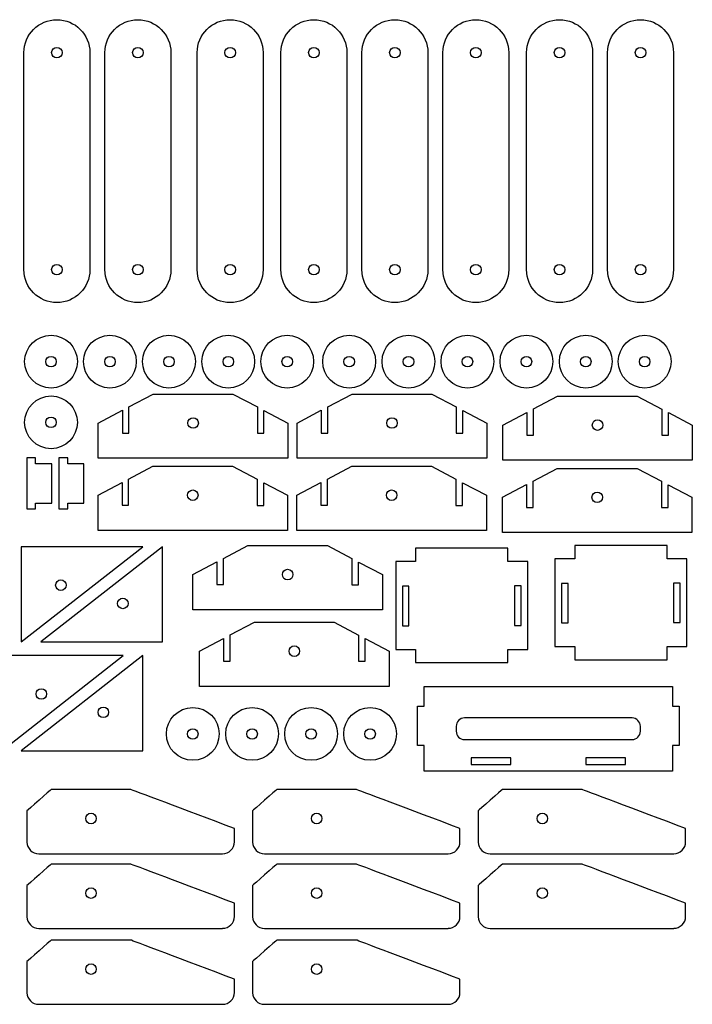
# Model space of a CAD drawing. Header units: centimetres. Extents: x -61 to 115850, y -602 to 46067.
# Tile 2 of 10: x -33 to -7, y -23 to 14. Entities that reach past the tile are written whole.
import ezdxf

# ---------------------------------------------------------------- set-up
doc = ezdxf.new("R2010")
doc.units = ezdxf.units.CM
doc.header["$MEASUREMENT"] = 0
doc.layers.add('CAMADA_1', color=7, linetype='CONTINUOUS')

msp = doc.modelspace()

# ---------------------------------------------------------------- linework, layer by layer
at = {"layer": 'CAMADA_1', "color": 7}
for points in [[(-30.323, 13.195), (-30.323, 9.081), (-30.323, 4.967, -1), (-32.823, 4.967), (-32.823, 9.081), (-32.823, 13.195, -1), (-30.323, 13.195)], [(-27.253, 13.195), (-27.253, 9.081), (-27.253, 4.967, -1), (-29.753, 4.967), (-29.753, 9.081), (-29.753, 13.195, -1), (-27.253, 13.195)], [(-23.755, 13.195), (-23.755, 9.081), (-23.755, 4.967, -1), (-26.255, 4.967), (-26.255, 9.081), (-26.255, 13.195, -1), (-23.755, 13.195)], [(-20.58, 13.195), (-20.58, 9.081), (-20.58, 4.967, -1), (-23.08, 4.967), (-23.08, 9.081), (-23.08, 13.195, -1), (-20.58, 13.195)], [(-17.51, 13.195), (-17.51, 9.081), (-17.51, 4.967, -1), (-20.01, 4.967), (-20.01, 9.081), (-20.01, 13.195, -1), (-17.51, 13.195)], [(-14.441, 13.195), (-14.441, 9.081), (-14.441, 4.967, -1), (-16.941, 4.967), (-16.941, 9.081), (-16.941, 13.195, -1), (-14.441, 13.195)], [(-11.266, 13.195), (-11.266, 9.081), (-11.266, 4.967, -1), (-13.766, 4.967), (-13.766, 9.081), (-13.766, 13.195, -1), (-11.266, 13.195)], [(-8.197, 13.195), (-8.197, 9.081), (-8.197, 4.967, -1), (-10.697, 4.967), (-10.697, 9.081), (-10.697, 13.195, -1), (-8.197, 13.195)]]:
    msp.add_lwpolyline(points, format="xyb", dxfattribs=at)
for points in [[(-18.475, -8.538), (-18.225, -8.538), (-18.225, -7.038), (-18.475, -7.038), (-18.475, -8.538)], [(-14.225, -8.525), (-13.975, -8.525), (-13.975, -7.025), (-14.225, -7.025), (-14.225, -8.525)], [(-12.442, -8.432), (-12.192, -8.432), (-12.192, -6.932), (-12.442, -6.932), (-12.442, -8.432)], [(-8.192, -8.419), (-7.942, -8.419), (-7.942, -6.919), (-8.192, -6.919), (-8.192, -8.419)]]:
    msp.add_lwpolyline(points, close=True, dxfattribs=at)
for centre in [(-31.573, 13.195), (-28.503, 13.195), (-25.005, 13.195), (-21.83, 13.195), (-18.76, 13.195), (-15.691, 13.195), (-12.516, 13.195), (-9.447, 13.195), (-31.573, 4.967), (-28.503, 4.967), (-25.005, 4.967), (-21.83, 4.967), (-18.76, 4.967), (-15.691, 4.967), (-12.516, 4.967), (-9.447, 4.967), (-30.279, -15.846), (-21.725, -15.846), (-13.171, -15.846), (-30.279, -18.676), (-21.725, -18.676), (-13.171, -18.676), (-30.279, -21.557), (-21.725, -21.557)]:
    msp.add_circle(centre, 0.2, dxfattribs=at)
for centre, start, end in [((-32.261, -16.734), 181.0054, 270.3313), ((-25.294, -16.734), 269.9352, 359.9997), ((-23.707, -16.734), 181.0054, 270.3313), ((-16.741, -16.734), 269.9352, 359.9997), ((-15.154, -16.734), 181.0054, 270.3313), ((-8.187, -16.734), 269.9352, 359.9997), ((-32.261, -19.564), 181.0054, 270.3313), ((-25.294, -19.563), 269.9352, 359.9997), ((-23.707, -19.564), 181.0054, 270.3313), ((-16.741, -19.563), 269.9352, 359.9997), ((-15.154, -19.564), 181.0054, 270.3313), ((-8.187, -19.563), 269.9352, 359.9997), ((-32.261, -22.445), 181.0054, 270.3313), ((-25.294, -22.445), 269.9352, 359.9997), ((-23.707, -22.445), 181.0054, 270.3313), ((-16.741, -22.445), 269.9352, 359.9997)]:
    msp.add_arc(centre, 0.448, start, end, dxfattribs=at)
for centre, major_axis in [((-31.796, 1.478), (0, 1)), ((-29.562, 1.478), (0, 1)), ((-27.325, 1.478), (0, 1)), ((-25.076, 1.478), (0, 1)), ((-22.842, 1.478), (0, 1)), ((-20.493, 1.478), (0, 1)), ((-18.244, 1.478), (0, 1)), ((-16.01, 1.478), (0, 1)), ((-13.773, 1.478), (0, 1)), ((-11.524, 1.478), (0, 1)), ((-9.29, 1.478), (0, 1)), ((-31.796, 1.478), (0, 0.2)), ((-29.562, 1.478), (0, 0.2)), ((-27.325, 1.478), (0, 0.2)), ((-25.076, 1.478), (0, 0.2)), ((-22.842, 1.478), (0, 0.2)), ((-20.493, 1.478), (0, 0.2)), ((-18.244, 1.478), (0, 0.2)), ((-16.01, 1.478), (0, 0.2)), ((-13.773, 1.478), (0, 0.2)), ((-11.524, 1.478), (0, 0.2)), ((-9.29, 1.478), (0, 0.2)), ((-31.796, -0.824), (0, 1)), ((-31.796, -0.824), (0, 0.2)), ((-26.411, -0.849), (0, 0.2)), ((-18.871, -0.849), (0, 0.2)), ((-11.077, -0.927), (0, 0.2)), ((-26.423, -3.589), (0, 0.2)), ((-18.882, -3.589), (0, 0.2)), ((-11.088, -3.667), (0, 0.2)), ((-22.826, -6.598), (0, 0.2)), ((-31.422, -6.998), (0, 0.2)), ((-29.073, -7.692), (0, 0.2)), ((-22.571, -9.502), (0, 0.2)), ((-32.163, -11.125), (0, 0.2)), ((-29.814, -11.819), (0, 0.2)), ((-26.421, -12.641), (0, 1)), ((-24.172, -12.641), (0, 1)), ((-21.937, -12.641), (0, 1)), ((-19.7, -12.641), (0, 1)), ((-26.421, -12.641), (0, 0.2)), ((-24.172, -12.641), (0, 0.2)), ((-21.937, -12.641), (0, 0.2)), ((-19.7, -12.641), (0, 0.2))]:
    msp.add_ellipse(centre, major_axis=major_axis, ratio=1, dxfattribs=at)
for points, knots in [([(-30.004, -2.185), (-30.004, -2.185), (-22.819, -2.185), (-22.819, -2.185), (-22.819, -2.185), (-22.819, -2.185), (-22.819, -0.849), (-22.819, -0.849), (-22.819, -0.849), (-22.819, -0.849), (-23.723, -0.372), (-23.723, -0.372), (-23.723, -0.372), (-23.723, -0.372), (-23.723, -1.232), (-23.723, -1.232), (-23.723, -1.232), (-23.723, -1.232), (-23.973, -1.232), (-23.973, -1.232), (-23.973, -1.232), (-23.973, -1.232), (-23.973, -0.24), (-23.973, -0.24), (-23.973, -0.24), (-23.973, -0.24), (-24.903, 0.25), (-24.903, 0.25), (-24.903, 0.25), (-24.903, 0.25), (-27.926, 0.249), (-27.926, 0.249), (-27.926, 0.249), (-27.926, 0.249), (-28.841, -0.235), (-28.841, -0.235), (-28.841, -0.235), (-28.841, -0.235), (-28.841, -1.23), (-28.841, -1.23), (-28.841, -1.23), (-28.841, -1.23), (-29.091, -1.23), (-29.091, -1.23), (-29.091, -1.23), (-29.091, -1.23), (-29.091, -0.367), (-29.091, -0.367), (-29.091, -0.367), (-29.091, -0.367), (-30.004, -0.849), (-30.004, -0.849), (-30.004, -0.849), (-30.004, -0.849), (-30.004, -2.185), (-30.004, -2.185)], [0, 0, 0, 0, 0.066667, 0.066667, 0.066667, 0.066667, 0.133333, 0.133333, 0.133333, 0.133333, 0.2, 0.2, 0.2, 0.2, 0.266667, 0.266667, 0.266667, 0.266667, 0.333333, 0.333333, 0.333333, 0.333333, 0.4, 0.4, 0.4, 0.4, 0.466667, 0.466667, 0.466667, 0.466667, 0.533333, 0.533333, 0.533333, 0.533333, 0.6, 0.6, 0.6, 0.6, 0.666667, 0.666667, 0.666667, 0.666667, 0.733333, 0.733333, 0.733333, 0.733333, 0.8, 0.8, 0.8, 0.8, 0.866667, 0.866667, 0.866667, 0.866667, 1, 1, 1, 1]), ([(-22.463, -2.185), (-22.463, -2.185), (-15.278, -2.185), (-15.278, -2.185), (-15.278, -2.185), (-15.278, -2.185), (-15.278, -0.849), (-15.278, -0.849), (-15.278, -0.849), (-15.278, -0.849), (-16.182, -0.372), (-16.182, -0.372), (-16.182, -0.372), (-16.182, -0.372), (-16.182, -1.232), (-16.182, -1.232), (-16.182, -1.232), (-16.182, -1.232), (-16.432, -1.232), (-16.432, -1.232), (-16.432, -1.232), (-16.432, -1.232), (-16.432, -0.24), (-16.432, -0.24), (-16.432, -0.24), (-16.432, -0.24), (-17.362, 0.25), (-17.362, 0.25), (-17.362, 0.25), (-17.362, 0.25), (-20.385, 0.249), (-20.385, 0.249), (-20.385, 0.249), (-20.385, 0.249), (-21.3, -0.235), (-21.3, -0.235), (-21.3, -0.235), (-21.3, -0.235), (-21.3, -1.23), (-21.3, -1.23), (-21.3, -1.23), (-21.3, -1.23), (-21.55, -1.23), (-21.55, -1.23), (-21.55, -1.23), (-21.55, -1.23), (-21.55, -0.367), (-21.55, -0.367), (-21.55, -0.367), (-21.55, -0.367), (-22.463, -0.849), (-22.463, -0.849), (-22.463, -0.849), (-22.463, -0.849), (-22.463, -2.185), (-22.463, -2.185)], [0, 0, 0, 0, 0.066667, 0.066667, 0.066667, 0.066667, 0.133333, 0.133333, 0.133333, 0.133333, 0.2, 0.2, 0.2, 0.2, 0.266667, 0.266667, 0.266667, 0.266667, 0.333333, 0.333333, 0.333333, 0.333333, 0.4, 0.4, 0.4, 0.4, 0.466667, 0.466667, 0.466667, 0.466667, 0.533333, 0.533333, 0.533333, 0.533333, 0.6, 0.6, 0.6, 0.6, 0.666667, 0.666667, 0.666667, 0.666667, 0.733333, 0.733333, 0.733333, 0.733333, 0.8, 0.8, 0.8, 0.8, 0.866667, 0.866667, 0.866667, 0.866667, 1, 1, 1, 1]), ([(-14.669, -2.263), (-14.669, -2.263), (-7.484, -2.263), (-7.484, -2.263), (-7.484, -2.263), (-7.484, -2.263), (-7.484, -0.927), (-7.484, -0.927), (-7.484, -0.927), (-7.484, -0.927), (-8.388, -0.45), (-8.388, -0.45), (-8.388, -0.45), (-8.388, -0.45), (-8.388, -1.31), (-8.388, -1.31), (-8.388, -1.31), (-8.388, -1.31), (-8.638, -1.31), (-8.638, -1.31), (-8.638, -1.31), (-8.638, -1.31), (-8.638, -0.318), (-8.638, -0.318), (-8.638, -0.318), (-8.638, -0.318), (-9.569, 0.172), (-9.569, 0.172), (-9.569, 0.172), (-9.569, 0.172), (-12.592, 0.171), (-12.592, 0.171), (-12.592, 0.171), (-12.592, 0.171), (-13.507, -0.313), (-13.507, -0.313), (-13.507, -0.313), (-13.507, -0.313), (-13.507, -1.308), (-13.507, -1.308), (-13.507, -1.308), (-13.507, -1.308), (-13.757, -1.308), (-13.757, -1.308), (-13.757, -1.308), (-13.757, -1.308), (-13.757, -0.445), (-13.757, -0.445), (-13.757, -0.445), (-13.757, -0.445), (-14.669, -0.927), (-14.669, -0.927), (-14.669, -0.927), (-14.669, -0.927), (-14.669, -2.263), (-14.669, -2.263)], [0, 0, 0, 0, 0.066667, 0.066667, 0.066667, 0.066667, 0.133333, 0.133333, 0.133333, 0.133333, 0.2, 0.2, 0.2, 0.2, 0.266667, 0.266667, 0.266667, 0.266667, 0.333333, 0.333333, 0.333333, 0.333333, 0.4, 0.4, 0.4, 0.4, 0.466667, 0.466667, 0.466667, 0.466667, 0.533333, 0.533333, 0.533333, 0.533333, 0.6, 0.6, 0.6, 0.6, 0.666667, 0.666667, 0.666667, 0.666667, 0.733333, 0.733333, 0.733333, 0.733333, 0.8, 0.8, 0.8, 0.8, 0.866667, 0.866667, 0.866667, 0.866667, 1, 1, 1, 1]), ([(-32.382, -2.395), (-32.382, -2.395), (-31.769, -2.395), (-31.769, -2.395), (-31.769, -2.395), (-31.769, -2.395), (-31.769, -3.895), (-31.769, -3.895), (-31.769, -3.895), (-31.769, -3.895), (-32.382, -3.895), (-32.382, -3.895), (-32.382, -3.895), (-32.382, -3.895), (-32.382, -4.104), (-32.382, -4.104), (-32.382, -4.104), (-32.382, -4.104), (-32.713, -4.104), (-32.713, -4.104), (-32.713, -4.104), (-32.713, -4.104), (-32.713, -2.172), (-32.713, -2.172), (-32.713, -2.172), (-32.713, -2.172), (-32.382, -2.172), (-32.382, -2.172), (-32.382, -2.172), (-32.382, -2.172), (-32.382, -2.395), (-32.382, -2.395)], [0, 0, 0, 0, 0.111111, 0.111111, 0.111111, 0.111111, 0.222222, 0.222222, 0.222222, 0.222222, 0.333333, 0.333333, 0.333333, 0.333333, 0.444444, 0.444444, 0.444444, 0.444444, 0.555556, 0.555556, 0.555556, 0.555556, 0.666667, 0.666667, 0.666667, 0.666667, 0.777778, 0.777778, 0.777778, 0.777778, 1, 1, 1, 1]), ([(-31.165, -2.395), (-31.165, -2.395), (-30.552, -2.395), (-30.552, -2.395), (-30.552, -2.395), (-30.552, -2.395), (-30.552, -3.895), (-30.552, -3.895), (-30.552, -3.895), (-30.552, -3.895), (-31.165, -3.895), (-31.165, -3.895), (-31.165, -3.895), (-31.165, -3.895), (-31.165, -4.104), (-31.165, -4.104), (-31.165, -4.104), (-31.165, -4.104), (-31.495, -4.104), (-31.495, -4.104), (-31.495, -4.104), (-31.495, -4.104), (-31.495, -2.172), (-31.495, -2.172), (-31.495, -2.172), (-31.495, -2.172), (-31.165, -2.172), (-31.165, -2.172), (-31.165, -2.172), (-31.165, -2.172), (-31.165, -2.395), (-31.165, -2.395)], [0, 0, 0, 0, 0.111111, 0.111111, 0.111111, 0.111111, 0.222222, 0.222222, 0.222222, 0.222222, 0.333333, 0.333333, 0.333333, 0.333333, 0.444444, 0.444444, 0.444444, 0.444444, 0.555556, 0.555556, 0.555556, 0.555556, 0.666667, 0.666667, 0.666667, 0.666667, 0.777778, 0.777778, 0.777778, 0.777778, 1, 1, 1, 1]), ([(-30.015, -4.925), (-30.015, -4.925), (-22.83, -4.925), (-22.83, -4.925), (-22.83, -4.925), (-22.83, -4.925), (-22.83, -3.589), (-22.83, -3.589), (-22.83, -3.589), (-22.83, -3.589), (-23.734, -3.112), (-23.734, -3.112), (-23.734, -3.112), (-23.734, -3.112), (-23.734, -3.972), (-23.734, -3.972), (-23.734, -3.972), (-23.734, -3.972), (-23.984, -3.972), (-23.984, -3.972), (-23.984, -3.972), (-23.984, -3.972), (-23.984, -2.98), (-23.984, -2.98), (-23.984, -2.98), (-23.984, -2.98), (-24.915, -2.49), (-24.915, -2.49), (-24.915, -2.49), (-24.915, -2.49), (-27.938, -2.491), (-27.938, -2.491), (-27.938, -2.491), (-27.938, -2.491), (-28.853, -2.975), (-28.853, -2.975), (-28.853, -2.975), (-28.853, -2.975), (-28.853, -3.97), (-28.853, -3.97), (-28.853, -3.97), (-28.853, -3.97), (-29.103, -3.97), (-29.103, -3.97), (-29.103, -3.97), (-29.103, -3.97), (-29.103, -3.107), (-29.103, -3.107), (-29.103, -3.107), (-29.103, -3.107), (-30.015, -3.589), (-30.015, -3.589), (-30.015, -3.589), (-30.015, -3.589), (-30.015, -4.925), (-30.015, -4.925)], [0, 0, 0, 0, 0.066667, 0.066667, 0.066667, 0.066667, 0.133333, 0.133333, 0.133333, 0.133333, 0.2, 0.2, 0.2, 0.2, 0.266667, 0.266667, 0.266667, 0.266667, 0.333333, 0.333333, 0.333333, 0.333333, 0.4, 0.4, 0.4, 0.4, 0.466667, 0.466667, 0.466667, 0.466667, 0.533333, 0.533333, 0.533333, 0.533333, 0.6, 0.6, 0.6, 0.6, 0.666667, 0.666667, 0.666667, 0.666667, 0.733333, 0.733333, 0.733333, 0.733333, 0.8, 0.8, 0.8, 0.8, 0.866667, 0.866667, 0.866667, 0.866667, 1, 1, 1, 1]), ([(-22.475, -4.925), (-22.475, -4.925), (-15.29, -4.925), (-15.29, -4.925), (-15.29, -4.925), (-15.29, -4.925), (-15.29, -3.589), (-15.29, -3.589), (-15.29, -3.589), (-15.29, -3.589), (-16.194, -3.112), (-16.194, -3.112), (-16.194, -3.112), (-16.194, -3.112), (-16.194, -3.972), (-16.194, -3.972), (-16.194, -3.972), (-16.194, -3.972), (-16.444, -3.972), (-16.444, -3.972), (-16.444, -3.972), (-16.444, -3.972), (-16.444, -2.98), (-16.444, -2.98), (-16.444, -2.98), (-16.444, -2.98), (-17.374, -2.49), (-17.374, -2.49), (-17.374, -2.49), (-17.374, -2.49), (-20.397, -2.491), (-20.397, -2.491), (-20.397, -2.491), (-20.397, -2.491), (-21.312, -2.975), (-21.312, -2.975), (-21.312, -2.975), (-21.312, -2.975), (-21.312, -3.97), (-21.312, -3.97), (-21.312, -3.97), (-21.312, -3.97), (-21.562, -3.97), (-21.562, -3.97), (-21.562, -3.97), (-21.562, -3.97), (-21.562, -3.107), (-21.562, -3.107), (-21.562, -3.107), (-21.562, -3.107), (-22.475, -3.589), (-22.475, -3.589), (-22.475, -3.589), (-22.475, -3.589), (-22.475, -4.925), (-22.475, -4.925)], [0, 0, 0, 0, 0.066667, 0.066667, 0.066667, 0.066667, 0.133333, 0.133333, 0.133333, 0.133333, 0.2, 0.2, 0.2, 0.2, 0.266667, 0.266667, 0.266667, 0.266667, 0.333333, 0.333333, 0.333333, 0.333333, 0.4, 0.4, 0.4, 0.4, 0.466667, 0.466667, 0.466667, 0.466667, 0.533333, 0.533333, 0.533333, 0.533333, 0.6, 0.6, 0.6, 0.6, 0.666667, 0.666667, 0.666667, 0.666667, 0.733333, 0.733333, 0.733333, 0.733333, 0.8, 0.8, 0.8, 0.8, 0.866667, 0.866667, 0.866667, 0.866667, 1, 1, 1, 1]), ([(-14.681, -5.003), (-14.681, -5.003), (-7.496, -5.003), (-7.496, -5.003), (-7.496, -5.003), (-7.496, -5.003), (-7.496, -3.667), (-7.496, -3.667), (-7.496, -3.667), (-7.496, -3.667), (-8.4, -3.19), (-8.4, -3.19), (-8.4, -3.19), (-8.4, -3.19), (-8.4, -4.05), (-8.4, -4.05), (-8.4, -4.05), (-8.4, -4.05), (-8.65, -4.05), (-8.65, -4.05), (-8.65, -4.05), (-8.65, -4.05), (-8.65, -3.058), (-8.65, -3.058), (-8.65, -3.058), (-8.65, -3.058), (-9.58, -2.568), (-9.58, -2.568), (-9.58, -2.568), (-9.58, -2.568), (-12.603, -2.569), (-12.603, -2.569), (-12.603, -2.569), (-12.603, -2.569), (-13.518, -3.053), (-13.518, -3.053), (-13.518, -3.053), (-13.518, -3.053), (-13.518, -4.048), (-13.518, -4.048), (-13.518, -4.048), (-13.518, -4.048), (-13.768, -4.048), (-13.768, -4.048), (-13.768, -4.048), (-13.768, -4.048), (-13.768, -3.185), (-13.768, -3.185), (-13.768, -3.185), (-13.768, -3.185), (-14.681, -3.667), (-14.681, -3.667), (-14.681, -3.667), (-14.681, -3.667), (-14.681, -5.003), (-14.681, -5.003)], [0, 0, 0, 0, 0.066667, 0.066667, 0.066667, 0.066667, 0.133333, 0.133333, 0.133333, 0.133333, 0.2, 0.2, 0.2, 0.2, 0.266667, 0.266667, 0.266667, 0.266667, 0.333333, 0.333333, 0.333333, 0.333333, 0.4, 0.4, 0.4, 0.4, 0.466667, 0.466667, 0.466667, 0.466667, 0.533333, 0.533333, 0.533333, 0.533333, 0.6, 0.6, 0.6, 0.6, 0.666667, 0.666667, 0.666667, 0.666667, 0.733333, 0.733333, 0.733333, 0.733333, 0.8, 0.8, 0.8, 0.8, 0.866667, 0.866667, 0.866667, 0.866667, 1, 1, 1, 1]), ([(-32.922, -5.542), (-32.922, -5.542), (-28.314, -5.542), (-28.314, -5.542), (-28.314, -5.542), (-28.314, -5.542), (-32.922, -9.147), (-32.922, -9.147), (-32.922, -9.147), (-32.922, -9.147), (-32.922, -5.542), (-32.922, -5.542)], [0, 0, 0, 0, 0.25, 0.25, 0.25, 0.25, 0.5, 0.5, 0.5, 0.5, 1, 1, 1, 1]), ([(-27.573, -9.147), (-27.573, -9.147), (-32.181, -9.147), (-32.181, -9.147), (-32.181, -9.147), (-32.181, -9.147), (-27.573, -5.542), (-27.573, -5.542), (-27.573, -5.542), (-27.573, -5.542), (-27.573, -9.147), (-27.573, -9.147)], [0, 0, 0, 0, 0.25, 0.25, 0.25, 0.25, 0.5, 0.5, 0.5, 0.5, 1, 1, 1, 1]), ([(-26.419, -7.934), (-26.419, -7.934), (-19.234, -7.934), (-19.234, -7.934), (-19.234, -7.934), (-19.234, -7.934), (-19.234, -6.598), (-19.234, -6.598), (-19.234, -6.598), (-19.234, -6.598), (-20.138, -6.121), (-20.138, -6.121), (-20.138, -6.121), (-20.138, -6.121), (-20.138, -6.98), (-20.138, -6.98), (-20.138, -6.98), (-20.138, -6.98), (-20.388, -6.98), (-20.388, -6.98), (-20.388, -6.98), (-20.388, -6.98), (-20.388, -5.989), (-20.388, -5.989), (-20.388, -5.989), (-20.388, -5.989), (-21.318, -5.498), (-21.318, -5.498), (-21.318, -5.498), (-21.318, -5.498), (-24.341, -5.5), (-24.341, -5.5), (-24.341, -5.5), (-24.341, -5.5), (-25.256, -5.983), (-25.256, -5.983), (-25.256, -5.983), (-25.256, -5.983), (-25.256, -6.979), (-25.256, -6.979), (-25.256, -6.979), (-25.256, -6.979), (-25.506, -6.979), (-25.506, -6.979), (-25.506, -6.979), (-25.506, -6.979), (-25.506, -6.115), (-25.506, -6.115), (-25.506, -6.115), (-25.506, -6.115), (-26.419, -6.598), (-26.419, -6.598), (-26.419, -6.598), (-26.419, -6.598), (-26.419, -7.934), (-26.419, -7.934)], [0, 0, 0, 0, 0.066667, 0.066667, 0.066667, 0.066667, 0.133333, 0.133333, 0.133333, 0.133333, 0.2, 0.2, 0.2, 0.2, 0.266667, 0.266667, 0.266667, 0.266667, 0.333333, 0.333333, 0.333333, 0.333333, 0.4, 0.4, 0.4, 0.4, 0.466667, 0.466667, 0.466667, 0.466667, 0.533333, 0.533333, 0.533333, 0.533333, 0.6, 0.6, 0.6, 0.6, 0.666667, 0.666667, 0.666667, 0.666667, 0.733333, 0.733333, 0.733333, 0.733333, 0.8, 0.8, 0.8, 0.8, 0.866667, 0.866667, 0.866667, 0.866667, 1, 1, 1, 1]), ([(-12.692, -5.995), (-12.692, -5.995), (-11.942, -5.995), (-11.942, -5.995), (-11.942, -5.995), (-11.942, -5.995), (-11.942, -5.495), (-11.942, -5.495), (-11.942, -5.495), (-11.942, -5.495), (-8.442, -5.495), (-8.442, -5.495), (-8.442, -5.495), (-8.442, -5.495), (-8.442, -5.995), (-8.442, -5.995), (-8.442, -5.995), (-8.442, -5.995), (-7.692, -5.995), (-7.692, -5.995), (-7.692, -5.995), (-7.692, -5.995), (-7.692, -9.329), (-7.692, -9.329), (-7.692, -9.329), (-7.692, -9.329), (-8.442, -9.329), (-8.442, -9.329), (-8.442, -9.329), (-8.442, -9.329), (-8.442, -9.829), (-8.442, -9.829), (-8.442, -9.829), (-8.442, -9.829), (-11.942, -9.829), (-11.942, -9.829), (-11.942, -9.829), (-11.942, -9.829), (-11.942, -9.329), (-11.942, -9.329), (-11.942, -9.329), (-11.942, -9.329), (-12.692, -9.329), (-12.692, -9.329), (-12.692, -9.329), (-12.692, -9.329), (-12.692, -5.995), (-12.692, -5.995)], [0, 0, 0, 0, 0.076923, 0.076923, 0.076923, 0.076923, 0.153846, 0.153846, 0.153846, 0.153846, 0.230769, 0.230769, 0.230769, 0.230769, 0.307692, 0.307692, 0.307692, 0.307692, 0.384615, 0.384615, 0.384615, 0.384615, 0.461538, 0.461538, 0.461538, 0.461538, 0.538462, 0.538462, 0.538462, 0.538462, 0.615385, 0.615385, 0.615385, 0.615385, 0.692308, 0.692308, 0.692308, 0.692308, 0.769231, 0.769231, 0.769231, 0.769231, 0.846154, 0.846154, 0.846154, 0.846154, 1, 1, 1, 1]), ([(-18.725, -6.101), (-18.725, -6.101), (-17.975, -6.101), (-17.975, -6.101), (-17.975, -6.101), (-17.975, -6.101), (-17.975, -5.601), (-17.975, -5.601), (-17.975, -5.601), (-17.975, -5.601), (-14.475, -5.601), (-14.475, -5.601), (-14.475, -5.601), (-14.475, -5.601), (-14.475, -6.101), (-14.475, -6.101), (-14.475, -6.101), (-14.475, -6.101), (-13.725, -6.101), (-13.725, -6.101), (-13.725, -6.101), (-13.725, -6.101), (-13.725, -9.435), (-13.725, -9.435), (-13.725, -9.435), (-13.725, -9.435), (-14.475, -9.435), (-14.475, -9.435), (-14.475, -9.435), (-14.475, -9.435), (-14.475, -9.935), (-14.475, -9.935), (-14.475, -9.935), (-14.475, -9.935), (-17.975, -9.935), (-17.975, -9.935), (-17.975, -9.935), (-17.975, -9.935), (-17.975, -9.435), (-17.975, -9.435), (-17.975, -9.435), (-17.975, -9.435), (-18.725, -9.435), (-18.725, -9.435), (-18.725, -9.435), (-18.725, -9.435), (-18.725, -6.101), (-18.725, -6.101)], [0, 0, 0, 0, 0.076923, 0.076923, 0.076923, 0.076923, 0.153846, 0.153846, 0.153846, 0.153846, 0.230769, 0.230769, 0.230769, 0.230769, 0.307692, 0.307692, 0.307692, 0.307692, 0.384615, 0.384615, 0.384615, 0.384615, 0.461538, 0.461538, 0.461538, 0.461538, 0.538462, 0.538462, 0.538462, 0.538462, 0.615385, 0.615385, 0.615385, 0.615385, 0.692308, 0.692308, 0.692308, 0.692308, 0.769231, 0.769231, 0.769231, 0.769231, 0.846154, 0.846154, 0.846154, 0.846154, 1, 1, 1, 1]), ([(-26.164, -10.838), (-26.164, -10.838), (-18.979, -10.838), (-18.979, -10.838), (-18.979, -10.838), (-18.979, -10.838), (-18.979, -9.502), (-18.979, -9.502), (-18.979, -9.502), (-18.979, -9.502), (-19.883, -9.025), (-19.883, -9.025), (-19.883, -9.025), (-19.883, -9.025), (-19.883, -9.884), (-19.883, -9.884), (-19.883, -9.884), (-19.883, -9.884), (-20.133, -9.884), (-20.133, -9.884), (-20.133, -9.884), (-20.133, -9.884), (-20.133, -8.893), (-20.133, -8.893), (-20.133, -8.893), (-20.133, -8.893), (-21.063, -8.402), (-21.063, -8.402), (-21.063, -8.402), (-21.063, -8.402), (-24.086, -8.404), (-24.086, -8.404), (-24.086, -8.404), (-24.086, -8.404), (-25.001, -8.888), (-25.001, -8.888), (-25.001, -8.888), (-25.001, -8.888), (-25.001, -9.883), (-25.001, -9.883), (-25.001, -9.883), (-25.001, -9.883), (-25.251, -9.883), (-25.251, -9.883), (-25.251, -9.883), (-25.251, -9.883), (-25.251, -9.02), (-25.251, -9.02), (-25.251, -9.02), (-25.251, -9.02), (-26.164, -9.502), (-26.164, -9.502), (-26.164, -9.502), (-26.164, -9.502), (-26.164, -10.838), (-26.164, -10.838)], [0, 0, 0, 0, 0.066667, 0.066667, 0.066667, 0.066667, 0.133333, 0.133333, 0.133333, 0.133333, 0.2, 0.2, 0.2, 0.2, 0.266667, 0.266667, 0.266667, 0.266667, 0.333333, 0.333333, 0.333333, 0.333333, 0.4, 0.4, 0.4, 0.4, 0.466667, 0.466667, 0.466667, 0.466667, 0.533333, 0.533333, 0.533333, 0.533333, 0.6, 0.6, 0.6, 0.6, 0.666667, 0.666667, 0.666667, 0.666667, 0.733333, 0.733333, 0.733333, 0.733333, 0.8, 0.8, 0.8, 0.8, 0.866667, 0.866667, 0.866667, 0.866667, 1, 1, 1, 1]), ([(-33.663, -9.67), (-33.663, -9.67), (-29.055, -9.67), (-29.055, -9.67), (-29.055, -9.67), (-29.055, -9.67), (-33.663, -13.275), (-33.663, -13.275), (-33.663, -13.275), (-33.663, -13.275), (-33.663, -9.67), (-33.663, -9.67)], [0, 0, 0, 0, 0.25, 0.25, 0.25, 0.25, 0.5, 0.5, 0.5, 0.5, 1, 1, 1, 1]), ([(-28.314, -13.275), (-28.314, -13.275), (-32.922, -13.275), (-32.922, -13.275), (-32.922, -13.275), (-32.922, -13.275), (-28.314, -9.67), (-28.314, -9.67), (-28.314, -9.67), (-28.314, -9.67), (-28.314, -13.275), (-28.314, -13.275)], [0, 0, 0, 0, 0.25, 0.25, 0.25, 0.25, 0.5, 0.5, 0.5, 0.5, 1, 1, 1, 1]), ([(-8.234, -10.837), (-8.234, -10.837), (-17.653, -10.837), (-17.653, -10.837), (-17.653, -10.837), (-17.653, -10.837), (-17.653, -11.581), (-17.653, -11.581), (-17.653, -11.581), (-17.653, -11.581), (-17.903, -11.581), (-17.903, -11.581), (-17.903, -11.581), (-17.903, -11.581), (-17.903, -13.081), (-17.903, -13.081), (-17.903, -13.081), (-17.903, -13.081), (-17.653, -13.081), (-17.653, -13.081), (-17.653, -13.081), (-17.653, -13.081), (-17.653, -14.052), (-17.653, -14.052), (-17.653, -14.052), (-17.653, -14.052), (-8.234, -14.052), (-8.234, -14.052), (-8.234, -14.052), (-8.234, -14.052), (-8.234, -13.081), (-8.234, -13.081), (-8.234, -13.081), (-8.234, -13.081), (-7.984, -13.081), (-7.984, -13.081), (-7.984, -13.081), (-7.984, -13.081), (-7.984, -11.581), (-7.984, -11.581), (-7.984, -11.581), (-7.984, -11.581), (-8.234, -11.581), (-8.234, -11.581), (-8.234, -11.581), (-8.234, -11.581), (-8.234, -10.837), (-8.234, -10.837)], [0, 0, 0, 0, 0.076923, 0.076923, 0.076923, 0.076923, 0.153846, 0.153846, 0.153846, 0.153846, 0.230769, 0.230769, 0.230769, 0.230769, 0.307692, 0.307692, 0.307692, 0.307692, 0.384615, 0.384615, 0.384615, 0.384615, 0.461538, 0.461538, 0.461538, 0.461538, 0.538462, 0.538462, 0.538462, 0.538462, 0.615385, 0.615385, 0.615385, 0.615385, 0.692308, 0.692308, 0.692308, 0.692308, 0.769231, 0.769231, 0.769231, 0.769231, 0.846154, 0.846154, 0.846154, 0.846154, 1, 1, 1, 1]), ([(-16.119, -12.035), (-16.119, -12.035), (-9.769, -12.035), (-9.769, -12.035), (-9.769, -12.035), (-9.594, -12.035), (-9.451, -12.177), (-9.451, -12.352), (-9.451, -12.352), (-9.451, -12.352), (-9.451, -12.537), (-9.451, -12.537), (-9.451, -12.537), (-9.451, -12.712), (-9.594, -12.855), (-9.769, -12.855), (-9.769, -12.855), (-9.769, -12.855), (-16.119, -12.855), (-16.119, -12.855), (-16.119, -12.855), (-16.293, -12.855), (-16.436, -12.712), (-16.436, -12.537), (-16.436, -12.537), (-16.436, -12.537), (-16.436, -12.352), (-16.436, -12.352), (-16.436, -12.352), (-16.436, -12.177), (-16.293, -12.035), (-16.119, -12.035)], [0, 0, 0, 0, 0.111111, 0.111111, 0.111111, 0.111111, 0.222222, 0.222222, 0.222222, 0.222222, 0.333333, 0.333333, 0.333333, 0.333333, 0.444444, 0.444444, 0.444444, 0.444444, 0.555556, 0.555556, 0.555556, 0.555556, 0.666667, 0.666667, 0.666667, 0.666667, 0.777778, 0.777778, 0.777778, 0.777778, 1, 1, 1, 1]), ([(-15.867, -13.802), (-15.867, -13.802), (-15.867, -13.552), (-15.867, -13.552), (-15.867, -13.552), (-15.867, -13.552), (-14.367, -13.552), (-14.367, -13.552), (-14.367, -13.552), (-14.367, -13.552), (-14.367, -13.802), (-14.367, -13.802), (-14.367, -13.802), (-14.367, -13.802), (-15.867, -13.802), (-15.867, -13.802)], [0, 0, 0, 0, 0.2, 0.2, 0.2, 0.2, 0.4, 0.4, 0.4, 0.4, 0.6, 0.6, 0.6, 0.6, 1, 1, 1, 1]), ([(-11.515, -13.802), (-11.515, -13.802), (-11.515, -13.552), (-11.515, -13.552), (-11.515, -13.552), (-11.515, -13.552), (-10.015, -13.552), (-10.015, -13.552), (-10.015, -13.552), (-10.015, -13.552), (-10.015, -13.802), (-10.015, -13.802), (-10.015, -13.802), (-10.015, -13.802), (-11.515, -13.802), (-11.515, -13.802)], [0, 0, 0, 0, 0.2, 0.2, 0.2, 0.2, 0.4, 0.4, 0.4, 0.4, 0.6, 0.6, 0.6, 0.6, 1, 1, 1, 1]), ([(-31.793, -14.748), (-31.793, -14.748), (-31.793, -14.748), (-32.708, -15.558), (-32.708, -15.558)], [0.53333333, 0.53333333, 0.53333333, 0.53333333, 0.53333334, 0.6, 0.6, 0.6, 0.6]), ([(-28.77, -14.746), (-28.77, -14.746), (-28.77, -14.746), (-31.793, -14.748), (-31.793, -14.748)], [0.46666667, 0.46666667, 0.46666667, 0.46666667, 0.46666668, 0.53333333, 0.53333333, 0.53333333, 0.53333333]), ([(-23.24, -14.748), (-23.24, -14.748), (-23.24, -14.748), (-24.155, -15.558), (-24.155, -15.558)], [0.53333333, 0.53333333, 0.53333333, 0.53333333, 0.53333334, 0.6, 0.6, 0.6, 0.6]), ([(-20.217, -14.746), (-20.217, -14.746), (-20.217, -14.746), (-23.24, -14.748), (-23.24, -14.748)], [0.46666667, 0.46666667, 0.46666667, 0.46666667, 0.46666668, 0.53333333, 0.53333333, 0.53333333, 0.53333333]), ([(-14.686, -14.748), (-14.686, -14.748), (-14.686, -14.748), (-15.601, -15.558), (-15.601, -15.558)], [0.53333333, 0.53333333, 0.53333333, 0.53333333, 0.53333334, 0.6, 0.6, 0.6, 0.6]), ([(-11.663, -14.746), (-11.663, -14.746), (-11.663, -14.746), (-14.686, -14.748), (-14.686, -14.748)], [0.46666667, 0.46666667, 0.46666667, 0.46666667, 0.46666668, 0.53333333, 0.53333333, 0.53333333, 0.53333333]), ([(-32.708, -15.558), (-32.708, -15.558), (-32.708, -15.558), (-32.708, -16.101), (-32.708, -16.742)], [0.86666667, 0.86666667, 0.86666667, 0.86666667, 0.86666668, 0.93628407, 0.93628407, 0.93628407, 0.93628407]), ([(-24.155, -15.558), (-24.155, -15.558), (-24.155, -15.558), (-24.155, -16.101), (-24.155, -16.742)], [0.86666667, 0.86666667, 0.86666667, 0.86666667, 0.86666668, 0.93628407, 0.93628407, 0.93628407, 0.93628407]), ([(-15.601, -15.558), (-15.601, -15.558), (-15.601, -15.558), (-15.601, -16.101), (-15.601, -16.742)], [0.86666667, 0.86666667, 0.86666667, 0.86666667, 0.86666668, 0.93628407, 0.93628407, 0.93628407, 0.93628407]), ([(-31.793, -17.578), (-31.793, -17.578), (-31.793, -17.578), (-32.708, -18.387), (-32.708, -18.387)], [0.53333333, 0.53333333, 0.53333333, 0.53333333, 0.53333334, 0.6, 0.6, 0.6, 0.6]), ([(-28.77, -17.576), (-28.77, -17.576), (-28.77, -17.576), (-31.793, -17.578), (-31.793, -17.578)], [0.46666667, 0.46666667, 0.46666667, 0.46666667, 0.46666668, 0.53333333, 0.53333333, 0.53333333, 0.53333333]), ([(-23.24, -17.578), (-23.24, -17.578), (-23.24, -17.578), (-24.155, -18.387), (-24.155, -18.387)], [0.53333333, 0.53333333, 0.53333333, 0.53333333, 0.53333334, 0.6, 0.6, 0.6, 0.6]), ([(-20.217, -17.576), (-20.217, -17.576), (-20.217, -17.576), (-23.24, -17.578), (-23.24, -17.578)], [0.46666667, 0.46666667, 0.46666667, 0.46666667, 0.46666668, 0.53333333, 0.53333333, 0.53333333, 0.53333333]), ([(-14.686, -17.578), (-14.686, -17.578), (-14.686, -17.578), (-15.601, -18.387), (-15.601, -18.387)], [0.53333333, 0.53333333, 0.53333333, 0.53333333, 0.53333334, 0.6, 0.6, 0.6, 0.6]), ([(-11.663, -17.576), (-11.663, -17.576), (-11.663, -17.576), (-14.686, -17.578), (-14.686, -17.578)], [0.46666667, 0.46666667, 0.46666667, 0.46666667, 0.46666668, 0.53333333, 0.53333333, 0.53333333, 0.53333333]), ([(-32.708, -18.387), (-32.708, -18.387), (-32.708, -18.387), (-32.708, -18.931), (-32.708, -19.572)], [0.86666667, 0.86666667, 0.86666667, 0.86666667, 0.86666668, 0.93628407, 0.93628407, 0.93628407, 0.93628407]), ([(-24.155, -18.387), (-24.155, -18.387), (-24.155, -18.387), (-24.155, -18.931), (-24.155, -19.572)], [0.86666667, 0.86666667, 0.86666667, 0.86666667, 0.86666668, 0.93628407, 0.93628407, 0.93628407, 0.93628407]), ([(-15.601, -18.387), (-15.601, -18.387), (-15.601, -18.387), (-15.601, -18.931), (-15.601, -19.572)], [0.86666667, 0.86666667, 0.86666667, 0.86666667, 0.86666668, 0.93628407, 0.93628407, 0.93628407, 0.93628407]), ([(-31.793, -20.459), (-31.793, -20.459), (-31.793, -20.459), (-32.708, -21.269), (-32.708, -21.269)], [0.53333333, 0.53333333, 0.53333333, 0.53333333, 0.53333334, 0.6, 0.6, 0.6, 0.6]), ([(-28.77, -20.457), (-28.77, -20.457), (-28.77, -20.457), (-31.793, -20.459), (-31.793, -20.459)], [0.46666667, 0.46666667, 0.46666667, 0.46666667, 0.46666668, 0.53333333, 0.53333333, 0.53333333, 0.53333333]), ([(-23.24, -20.459), (-23.24, -20.459), (-23.24, -20.459), (-24.155, -21.269), (-24.155, -21.269)], [0.53333333, 0.53333333, 0.53333333, 0.53333333, 0.53333334, 0.6, 0.6, 0.6, 0.6]), ([(-20.217, -20.457), (-20.217, -20.457), (-20.217, -20.457), (-23.24, -20.459), (-23.24, -20.459)], [0.46666667, 0.46666667, 0.46666667, 0.46666667, 0.46666668, 0.53333333, 0.53333333, 0.53333333, 0.53333333]), ([(-32.708, -21.269), (-32.708, -21.269), (-32.708, -21.269), (-32.708, -21.812), (-32.708, -22.453)], [0.86666667, 0.86666667, 0.86666667, 0.86666667, 0.86666668, 0.93628407, 0.93628407, 0.93628407, 0.93628407]), ([(-24.155, -21.269), (-24.155, -21.269), (-24.155, -21.269), (-24.155, -21.812), (-24.155, -22.453)], [0.86666667, 0.86666667, 0.86666667, 0.86666667, 0.86666668, 0.93628407, 0.93628407, 0.93628407, 0.93628407])]:
    msp.add_open_spline(points, degree=3, knots=knots, dxfattribs=at)
for points in [[(-24.846, -16.225), (-26.656, -15.543), (-28.77, -14.746), (-28.77, -14.746)], [(-16.292, -16.225), (-18.103, -15.543), (-20.217, -14.746), (-20.217, -14.746)], [(-7.739, -16.225), (-9.549, -15.543), (-11.663, -14.746), (-11.663, -14.746)], [(-24.846, -16.734), (-24.846, -16.553), (-24.846, -16.366), (-24.846, -16.225)], [(-16.292, -16.734), (-16.292, -16.553), (-16.292, -16.366), (-16.292, -16.225)], [(-7.739, -16.734), (-7.739, -16.553), (-7.739, -16.366), (-7.739, -16.225)], [(-32.258, -17.182), (-30.841, -17.182), (-27.833, -17.182), (-25.295, -17.182)], [(-23.705, -17.182), (-22.288, -17.182), (-19.279, -17.182), (-16.741, -17.182)], [(-15.151, -17.182), (-13.734, -17.182), (-10.725, -17.182), (-8.188, -17.182)], [(-24.846, -19.055), (-26.656, -18.372), (-28.77, -17.576), (-28.77, -17.576)], [(-16.292, -19.055), (-18.103, -18.372), (-20.217, -17.576), (-20.217, -17.576)], [(-7.739, -19.055), (-9.549, -18.372), (-11.663, -17.576), (-11.663, -17.576)], [(-24.846, -19.563), (-24.846, -19.383), (-24.846, -19.195), (-24.846, -19.055)], [(-16.292, -19.563), (-16.292, -19.383), (-16.292, -19.195), (-16.292, -19.055)], [(-7.739, -19.563), (-7.739, -19.383), (-7.739, -19.195), (-7.739, -19.055)], [(-32.258, -20.012), (-30.841, -20.012), (-27.833, -20.012), (-25.295, -20.012)], [(-23.705, -20.012), (-22.288, -20.012), (-19.279, -20.012), (-16.741, -20.012)], [(-15.151, -20.012), (-13.734, -20.012), (-10.725, -20.012), (-8.188, -20.012)], [(-24.846, -21.936), (-26.656, -21.254), (-28.77, -20.457), (-28.77, -20.457)], [(-16.292, -21.936), (-18.103, -21.254), (-20.217, -20.457), (-20.217, -20.457)], [(-24.846, -22.445), (-24.846, -22.264), (-24.846, -22.076), (-24.846, -21.936)], [(-16.292, -22.445), (-16.292, -22.264), (-16.292, -22.076), (-16.292, -21.936)], [(-32.258, -22.893), (-30.841, -22.893), (-27.833, -22.893), (-25.295, -22.893)], [(-23.705, -22.893), (-22.288, -22.893), (-19.279, -22.893), (-16.741, -22.893)]]:
    msp.add_open_spline(points, degree=3, dxfattribs=at)

doc.saveas('drawing.dxf')
